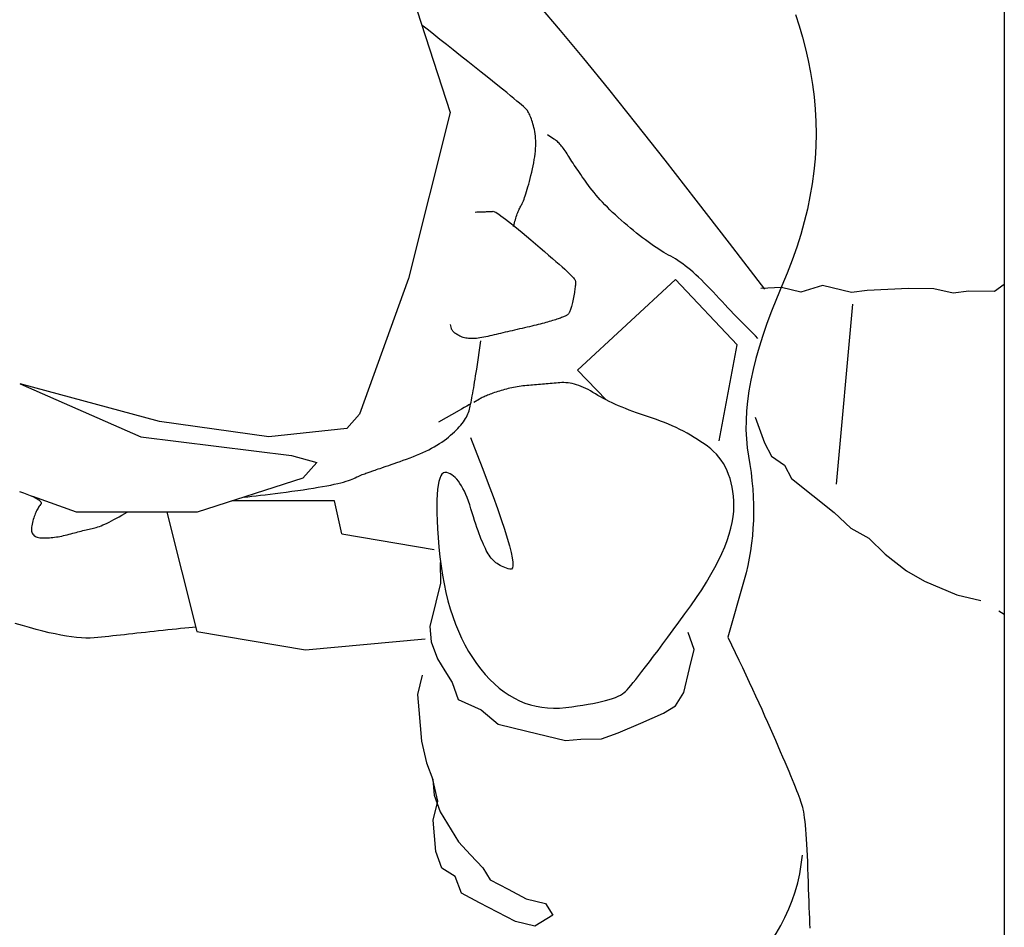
# Model space of a CAD drawing. Header units: millimetres. Extents: x 1337 to 1559, y 1364 to 1484.
# Tile 3 of 6: x 1369 to 1411, y 1414 to 1453. Entities that reach past the tile are written whole.
import ezdxf

# ---------------------------------------------------------------- set-up
doc = ezdxf.new("R2010")
doc.units = ezdxf.units.MM

# ---------------------------------------------------------------- blocks, each defined once
blk = doc.blocks.new('A$C78877629')
at = {"ltscale": 0.5}
for p, q in [((45.495, 90.5), (47.128, 85.44)), ((51.92, 88.989), (51.009, 90.063)), ((62.087, 89.685), (62.247, 89.198)), ((45.965, 89.183), (45.905, 89.231)), ((46.189, 89.004), (45.965, 89.183)), ((62.247, 89.198), (62.393, 88.704)), ((46.432, 88.811), (46.189, 89.004)), ((46.692, 88.604), (46.432, 88.811)), ((52.918, 87.784), (51.92, 88.989)), ((62.393, 88.704), (62.524, 88.201)), ((46.971, 88.382), (46.692, 88.604)), ((47.268, 88.147), (46.971, 88.382)), ((47.582, 87.897), (47.268, 88.147)), ((47.897, 87.646), (47.582, 87.897)), ((62.524, 88.201), (62.64, 87.691)), ((48.193, 87.411), (47.897, 87.646)), ((54.005, 86.447), (52.918, 87.784)), ((62.64, 87.691), (62.741, 87.174)), ((48.471, 87.189), (48.193, 87.411)), ((48.73, 86.983), (48.471, 87.189)), ((62.741, 87.174), (62.828, 86.649)), ((48.971, 86.79), (48.73, 86.983)), ((49.193, 86.612), (48.971, 86.79)), ((49.397, 86.448), (49.193, 86.612)), ((62.828, 86.649), (62.897, 86.119)), ((49.582, 86.299), (49.397, 86.448)), ((49.748, 86.163), (49.582, 86.299)), ((49.897, 86.043), (49.748, 86.163)), ((55.18, 84.979), (54.005, 86.447)), ((50.026, 85.936), (49.897, 86.043)), ((50.137, 85.844), (50.026, 85.936)), ((50.23, 85.766), (50.137, 85.844)), ((50.304, 85.703), (50.23, 85.766)), ((62.897, 86.119), (62.946, 85.587)), ((47.128, 85.44), (45.331, 78.257)), ((50.36, 85.654), (50.304, 85.703)), ((50.397, 85.62), (50.36, 85.654)), ((50.425, 85.59), (50.397, 85.62)), ((50.452, 85.557), (50.425, 85.59)), ((50.478, 85.521), (50.452, 85.557)), ((50.504, 85.48), (50.478, 85.521)), ((50.53, 85.436), (50.504, 85.48)), ((50.555, 85.388), (50.53, 85.436)), ((50.58, 85.336), (50.555, 85.388)), ((50.604, 85.28), (50.58, 85.336)), ((62.946, 85.587), (62.974, 85.053)), ((50.628, 85.221), (50.604, 85.28)), ((50.652, 85.158), (50.628, 85.221)), ((50.675, 85.091), (50.652, 85.158)), ((50.697, 85.02), (50.675, 85.091)), ((50.719, 84.946), (50.697, 85.02)), ((50.74, 84.868), (50.719, 84.946)), ((50.761, 84.786), (50.74, 84.868)), ((56.443, 83.379), (55.18, 84.979)), ((62.974, 85.053), (62.983, 84.517)), ((50.781, 84.7), (50.761, 84.786)), ((50.8, 84.611), (50.781, 84.7)), ((50.815, 84.518), (50.8, 84.611)), ((50.827, 84.422), (50.815, 84.518)), ((51.63, 84.291), (51.343, 84.47)), ((62.983, 84.517), (62.971, 83.978)), ((50.835, 84.322), (50.827, 84.422)), ((50.84, 84.219), (50.835, 84.322)), ((50.839, 84.002), (50.841, 84.112)), ((50.841, 84.112), (50.84, 84.219)), ((51.667, 84.267), (51.63, 84.291)), ((51.703, 84.24), (51.667, 84.267)), ((51.739, 84.211), (51.703, 84.24)), ((51.776, 84.18), (51.739, 84.211)), ((51.813, 84.145), (51.776, 84.18)), ((51.85, 84.108), (51.813, 84.145)), ((51.888, 84.069), (51.85, 84.108)), ((51.925, 84.027), (51.888, 84.069)), ((51.963, 83.982), (51.925, 84.027)), ((50.797, 83.526), (50.813, 83.65)), ((50.813, 83.65), (50.825, 83.771)), ((50.825, 83.771), (50.834, 83.888)), ((50.834, 83.888), (50.839, 84.002)), ((52.001, 83.934), (51.963, 83.982)), ((52.039, 83.884), (52.001, 83.934)), ((52.078, 83.831), (52.039, 83.884)), ((52.117, 83.776), (52.078, 83.831)), ((52.156, 83.718), (52.117, 83.776)), ((52.195, 83.657), (52.156, 83.718)), ((52.234, 83.594), (52.195, 83.657)), ((52.275, 83.528), (52.234, 83.594)), ((62.971, 83.978), (62.938, 83.439)), ((50.729, 83.133), (50.755, 83.267)), ((50.755, 83.267), (50.778, 83.399)), ((50.778, 83.399), (50.797, 83.526)), ((52.318, 83.46), (52.275, 83.528)), ((52.362, 83.39), (52.318, 83.46)), ((52.409, 83.317), (52.362, 83.39)), ((52.458, 83.243), (52.409, 83.317)), ((52.509, 83.166), (52.458, 83.243)), ((52.561, 83.087), (52.509, 83.166)), ((57.793, 81.648), (56.443, 83.379)), ((62.938, 83.439), (62.886, 82.896)), ((50.633, 82.713), (50.667, 82.853)), ((50.667, 82.853), (50.7, 82.995)), ((50.7, 82.995), (50.729, 83.133)), ((52.616, 83.006), (52.561, 83.087)), ((52.673, 82.922), (52.616, 83.006)), ((52.732, 82.836), (52.673, 82.922)), ((52.793, 82.748), (52.732, 82.836)), ((52.857, 82.658), (52.793, 82.748)), ((62.886, 82.896), (62.813, 82.353)), ((50.504, 82.221), (50.535, 82.334)), ((50.535, 82.334), (50.567, 82.453)), ((50.567, 82.453), (50.6, 82.58)), ((50.6, 82.58), (50.633, 82.713)), ((52.922, 82.566), (52.857, 82.658)), ((52.989, 82.471), (52.922, 82.566)), ((53.058, 82.374), (52.989, 82.471)), ((53.129, 82.276), (53.058, 82.374)), ((62.813, 82.353), (62.719, 81.806)), ((50.387, 81.835), (50.415, 81.922)), ((50.415, 81.922), (50.444, 82.015)), ((50.444, 82.015), (50.474, 82.114)), ((50.474, 82.114), (50.504, 82.221)), ((53.204, 82.175), (53.129, 82.276)), ((53.282, 82.073), (53.204, 82.175)), ((53.365, 81.971), (53.282, 82.073)), ((53.451, 81.867), (53.365, 81.971)), ((50.212, 81.42), (50.234, 81.459)), ((50.234, 81.459), (50.258, 81.505)), ((50.258, 81.505), (50.282, 81.557)), ((50.282, 81.557), (50.307, 81.617)), ((50.307, 81.617), (50.333, 81.683)), ((50.333, 81.683), (50.36, 81.756)), ((50.36, 81.756), (50.387, 81.835)), ((53.542, 81.762), (53.451, 81.867)), ((53.637, 81.657), (53.542, 81.762)), ((53.736, 81.55), (53.637, 81.657)), ((53.838, 81.443), (53.736, 81.55)), ((59.232, 79.785), (57.793, 81.648)), ((62.719, 81.806), (62.606, 81.258)), ((48.212, 81.13), (48.287, 81.132)), ((48.287, 81.132), (48.358, 81.134)), ((48.358, 81.134), (48.426, 81.136)), ((48.426, 81.136), (48.49, 81.138)), ((48.49, 81.138), (48.551, 81.14)), ((48.551, 81.14), (48.608, 81.143)), ((48.608, 81.143), (48.662, 81.145)), ((48.662, 81.145), (48.713, 81.147)), ((48.713, 81.147), (48.76, 81.149)), ((48.76, 81.149), (48.803, 81.151)), ((48.803, 81.151), (48.843, 81.153)), ((48.843, 81.153), (48.88, 81.155)), ((48.88, 81.155), (48.913, 81.156)), ((48.913, 81.156), (48.943, 81.158)), ((48.943, 81.158), (48.969, 81.16)), ((48.969, 81.16), (48.992, 81.162)), ((48.992, 81.162), (49.019, 81.158)), ((49.019, 81.158), (49.058, 81.143)), ((49.058, 81.143), (49.108, 81.117)), ((49.108, 81.117), (49.17, 81.08)), ((49.17, 81.08), (49.244, 81.031)), ((49.244, 81.031), (49.33, 80.971)), ((50.019, 80.989), (50.039, 81.048)), ((50.039, 81.048), (50.06, 81.103)), ((50.06, 81.103), (50.081, 81.156)), ((50.081, 81.156), (50.102, 81.207)), ((50.102, 81.207), (50.124, 81.255)), ((50.124, 81.255), (50.145, 81.3)), ((50.145, 81.3), (50.167, 81.342)), ((50.167, 81.342), (50.189, 81.382)), ((50.189, 81.382), (50.212, 81.42)), ((53.946, 81.334), (53.838, 81.443)), ((54.057, 81.225), (53.946, 81.334)), ((54.172, 81.115), (54.057, 81.225)), ((54.291, 81.003), (54.172, 81.115)), ((62.606, 81.258), (62.472, 80.708)), ((49.33, 80.971), (49.427, 80.9)), ((49.427, 80.9), (49.536, 80.817)), ((49.536, 80.817), (49.657, 80.724)), ((49.657, 80.724), (49.789, 80.619)), ((49.789, 80.619), (49.933, 80.503)), ((49.9, 80.584), (49.92, 80.658)), ((49.92, 80.658), (49.939, 80.729)), ((49.939, 80.729), (49.959, 80.798)), ((49.959, 80.798), (49.978, 80.865)), ((49.978, 80.865), (49.998, 80.928)), ((49.998, 80.928), (50.019, 80.989)), ((54.414, 80.891), (54.291, 81.003)), ((54.541, 80.777), (54.414, 80.891)), ((54.673, 80.663), (54.541, 80.777)), ((54.808, 80.548), (54.673, 80.663)), ((62.472, 80.708), (62.318, 80.156)), ((49.881, 80.507), (49.9, 80.584)), ((49.933, 80.503), (50.089, 80.376)), ((50.089, 80.376), (50.257, 80.237)), ((50.257, 80.237), (50.436, 80.087)), ((54.944, 80.434), (54.808, 80.548)), ((55.078, 80.324), (54.944, 80.434)), ((55.209, 80.219), (55.078, 80.324)), ((55.338, 80.117), (55.209, 80.219)), ((50.436, 80.087), (50.628, 79.927)), ((50.628, 79.927), (50.83, 79.755)), ((50.83, 79.755), (51.033, 79.582)), ((55.465, 80.019), (55.338, 80.117)), ((55.588, 79.926), (55.465, 80.019)), ((55.71, 79.836), (55.588, 79.926)), ((55.829, 79.751), (55.71, 79.836)), ((55.945, 79.669), (55.829, 79.751)), ((60.759, 77.791), (59.232, 79.785)), ((62.318, 80.156), (62.144, 79.602)), ((51.033, 79.582), (51.222, 79.419)), ((51.222, 79.419), (51.399, 79.266)), ((56.059, 79.592), (55.945, 79.669)), ((56.171, 79.518), (56.059, 79.592)), ((56.28, 79.449), (56.171, 79.518)), ((56.386, 79.384), (56.28, 79.449)), ((56.491, 79.323), (56.386, 79.384)), ((56.592, 79.265), (56.491, 79.323)), ((62.144, 79.602), (61.949, 79.046)), ((51.399, 79.266), (51.564, 79.123)), ((51.564, 79.123), (51.715, 78.99)), ((51.715, 78.99), (51.854, 78.867)), ((56.691, 79.212), (56.592, 79.265)), ((56.79, 79.158), (56.691, 79.212)), ((56.891, 79.098), (56.79, 79.158)), ((56.995, 79.033), (56.891, 79.098)), ((57.1, 78.962), (56.995, 79.033)), ((57.207, 78.885), (57.1, 78.962)), ((61.949, 79.046), (61.734, 78.488)), ((51.854, 78.867), (51.98, 78.754)), ((51.98, 78.754), (52.094, 78.651)), ((52.094, 78.651), (52.195, 78.557)), ((52.195, 78.557), (52.283, 78.474)), ((52.283, 78.474), (52.359, 78.401)), ((57.316, 78.803), (57.207, 78.885)), ((57.428, 78.715), (57.316, 78.803)), ((57.541, 78.621), (57.428, 78.715)), ((57.657, 78.522), (57.541, 78.621)), ((57.775, 78.417), (57.657, 78.522)), ((61.734, 78.488), (61.498, 77.928)), ((45.331, 78.257), (43.208, 72.38)), ((52.359, 78.401), (52.422, 78.337)), ((52.422, 78.337), (52.472, 78.284)), ((52.472, 78.284), (52.51, 78.24)), ((52.51, 78.24), (52.534, 78.207)), ((52.534, 78.207), (52.546, 78.183)), ((52.546, 78.183), (52.552, 78.163)), ((52.552, 78.163), (52.556, 78.139)), ((52.556, 78.139), (52.558, 78.111)), ((52.558, 78.111), (52.56, 78.08)), ((52.56, 78.045), (52.558, 78.007)), ((52.56, 78.08), (52.56, 78.045)), ((56.895, 78.204), (52.654, 74.275)), ((59.565, 75.375), (56.895, 78.204)), ((57.894, 78.306), (57.775, 78.417)), ((58.016, 78.19), (57.894, 78.306)), ((58.14, 78.068), (58.016, 78.19)), ((58.266, 77.94), (58.14, 78.068)), ((52.514, 77.64), (52.502, 77.573)), ((52.524, 77.703), (52.514, 77.64)), ((52.533, 77.762), (52.524, 77.703)), ((52.541, 77.818), (52.533, 77.762)), ((52.547, 77.871), (52.541, 77.818)), ((52.552, 77.92), (52.547, 77.871)), ((52.556, 77.965), (52.552, 77.92)), ((52.558, 78.007), (52.556, 77.965)), ((58.394, 77.807), (58.266, 77.94)), ((58.524, 77.668), (58.394, 77.807)), ((58.655, 77.527), (58.524, 77.668)), ((61.482, 77.859), (60.589, 77.816)), ((61.498, 77.928), (61.263, 77.373)), ((62.315, 77.658), (61.482, 77.859)), ((63.266, 77.943), (62.315, 77.658)), ((64.517, 77.642), (63.266, 77.943)), ((65.2, 77.734), (64.517, 77.642)), ((66.093, 77.776), (65.2, 77.734)), ((66.985, 77.819), (66.093, 77.776)), ((68.086, 77.811), (66.985, 77.819)), ((68.919, 77.61), (68.086, 77.811)), ((69.603, 77.702), (68.919, 77.61)), ((70.704, 77.694), (69.603, 77.702)), ((71.122, 77.997), (70.704, 77.694)), ((52.431, 77.219), (52.416, 77.157)), ((52.446, 77.285), (52.431, 77.219)), ((52.46, 77.355), (52.446, 77.285)), ((52.475, 77.429), (52.46, 77.355)), ((52.489, 77.502), (52.475, 77.429)), ((52.502, 77.573), (52.489, 77.502)), ((58.784, 77.388), (58.655, 77.527)), ((58.912, 77.251), (58.784, 77.388)), ((59.039, 77.117), (58.912, 77.251)), ((61.263, 77.373), (61.046, 76.831)), ((52.289, 76.771), (52.275, 76.747)), ((52.302, 76.798), (52.289, 76.771)), ((52.317, 76.83), (52.302, 76.798)), ((52.331, 76.865), (52.317, 76.83)), ((52.345, 76.904), (52.331, 76.865)), ((52.359, 76.947), (52.345, 76.904)), ((52.373, 76.993), (52.359, 76.947)), ((52.387, 77.044), (52.373, 76.993)), ((52.402, 77.098), (52.387, 77.044)), ((52.416, 77.157), (52.402, 77.098)), ((59.165, 76.984), (59.039, 77.117)), ((59.289, 76.853), (59.165, 76.984)), ((59.413, 76.724), (59.289, 76.853)), ((61.046, 76.831), (60.849, 76.301)), ((63.861, 69.339), (64.576, 77.143)), ((51.28, 76.346), (51.201, 76.324)), ((51.356, 76.367), (51.28, 76.346)), ((51.429, 76.387), (51.356, 76.367)), ((51.5, 76.407), (51.429, 76.387)), ((51.567, 76.427), (51.5, 76.407)), ((51.632, 76.447), (51.567, 76.427)), ((51.694, 76.466), (51.632, 76.447)), ((51.752, 76.484), (51.694, 76.466)), ((51.808, 76.503), (51.752, 76.484)), ((51.86, 76.521), (51.808, 76.503)), ((51.909, 76.538), (51.86, 76.521)), ((51.955, 76.556), (51.909, 76.538)), ((51.999, 76.573), (51.955, 76.556)), ((52.038, 76.59), (51.999, 76.573)), ((52.076, 76.606), (52.038, 76.59)), ((52.109, 76.622), (52.076, 76.606)), ((52.14, 76.638), (52.109, 76.622)), ((52.168, 76.653), (52.14, 76.638)), ((52.192, 76.668), (52.168, 76.653)), ((52.214, 76.683), (52.192, 76.668)), ((52.232, 76.698), (52.214, 76.683)), ((52.247, 76.712), (52.232, 76.698)), ((52.261, 76.728), (52.247, 76.712)), ((52.275, 76.747), (52.261, 76.728)), ((59.534, 76.598), (59.413, 76.724)), ((59.655, 76.473), (59.534, 76.598)), ((59.774, 76.35), (59.655, 76.473)), ((59.893, 76.23), (59.774, 76.35)), ((47.189, 76.084), (47.149, 76.259)), ((47.196, 76.062), (47.189, 76.084)), ((47.205, 76.04), (47.196, 76.062)), ((47.216, 76.018), (47.205, 76.04)), ((47.23, 75.996), (47.216, 76.018)), ((47.247, 75.974), (47.23, 75.996)), ((47.266, 75.953), (47.247, 75.974)), ((47.288, 75.931), (47.266, 75.953)), ((47.313, 75.909), (47.288, 75.931)), ((47.34, 75.887), (47.313, 75.909)), ((49.518, 75.921), (49.419, 75.898)), ((49.618, 75.944), (49.518, 75.921)), ((49.72, 75.968), (49.618, 75.944)), ((49.824, 75.991), (49.72, 75.968)), ((49.928, 76.016), (49.824, 75.991)), ((50.034, 76.04), (49.928, 76.016)), ((50.142, 76.065), (50.034, 76.04)), ((50.251, 76.09), (50.142, 76.065)), ((50.359, 76.115), (50.251, 76.09)), ((50.464, 76.14), (50.359, 76.115)), ((50.566, 76.164), (50.464, 76.14)), ((50.665, 76.188), (50.566, 76.164)), ((50.762, 76.212), (50.665, 76.188)), ((50.855, 76.235), (50.762, 76.212)), ((50.946, 76.258), (50.855, 76.235)), ((51.034, 76.281), (50.946, 76.258)), ((51.119, 76.303), (51.034, 76.281)), ((51.201, 76.324), (51.119, 76.303)), ((60.01, 76.111), (59.893, 76.23)), ((60.126, 75.994), (60.01, 76.111)), ((60.24, 75.88), (60.126, 75.994)), ((60.849, 76.301), (60.672, 75.784)), ((47.369, 75.866), (47.34, 75.887)), ((47.402, 75.844), (47.369, 75.866)), ((47.436, 75.822), (47.402, 75.844)), ((47.474, 75.801), (47.436, 75.822)), ((47.514, 75.779), (47.474, 75.801)), ((47.557, 75.758), (47.514, 75.779)), ((47.602, 75.736), (47.557, 75.758)), ((47.65, 75.716), (47.602, 75.736)), ((47.7, 75.698), (47.65, 75.716)), ((47.753, 75.683), (47.7, 75.698)), ((47.808, 75.671), (47.753, 75.683)), ((47.866, 75.661), (47.808, 75.671)), ((47.927, 75.654), (47.866, 75.661)), ((47.99, 75.649), (47.927, 75.654)), ((48.056, 75.648), (47.99, 75.649)), ((48.124, 75.648), (48.056, 75.648)), ((48.195, 75.651), (48.124, 75.648)), ((48.269, 75.657), (48.195, 75.651)), ((48.345, 75.666), (48.269, 75.657)), ((48.283, 74.332), (48.468, 75.555)), ((48.423, 75.677), (48.345, 75.666)), ((48.504, 75.691), (48.423, 75.677)), ((48.588, 75.707), (48.504, 75.691)), ((48.674, 75.726), (48.588, 75.707)), ((48.763, 75.746), (48.674, 75.726)), ((48.852, 75.767), (48.763, 75.746)), ((48.943, 75.788), (48.852, 75.767)), ((49.036, 75.809), (48.943, 75.788)), ((49.129, 75.831), (49.036, 75.809)), ((49.224, 75.853), (49.129, 75.831)), ((49.321, 75.875), (49.224, 75.853)), ((49.419, 75.898), (49.321, 75.875)), ((60.353, 75.767), (60.24, 75.88)), ((60.465, 75.657), (60.353, 75.767)), ((60.672, 75.784), (60.514, 75.28)), ((58.786, 71.22), (59.565, 75.375)), ((60.514, 75.28), (60.375, 74.788)), ((60.375, 74.788), (60.256, 74.308)), ((48.26, 74.181), (48.283, 74.332)), ((52.654, 74.275), (53.894, 72.993)), ((60.256, 74.308), (60.155, 73.842)), ((48.195, 73.764), (48.216, 73.898)), ((48.216, 73.898), (48.238, 74.037)), ((48.238, 74.037), (48.26, 74.181)), ((60.155, 73.842), (60.075, 73.387)), ((34.55, 72.053), (28.506, 73.686)), ((28.506, 73.686), (33.733, 71.4)), ((48.113, 73.284), (48.133, 73.396)), ((48.133, 73.396), (48.153, 73.513)), ((48.153, 73.513), (48.174, 73.635)), ((48.174, 73.635), (48.195, 73.764)), ((49.193, 73.355), (49.122, 73.332)), ((49.266, 73.378), (49.193, 73.355)), ((49.341, 73.401), (49.266, 73.378)), ((49.417, 73.423), (49.341, 73.401)), ((49.493, 73.444), (49.417, 73.423)), ((49.569, 73.464), (49.493, 73.444)), ((49.647, 73.482), (49.569, 73.464)), ((49.725, 73.5), (49.647, 73.482)), ((49.803, 73.517), (49.725, 73.5)), ((49.882, 73.533), (49.803, 73.517)), ((49.962, 73.547), (49.882, 73.533)), ((50.043, 73.561), (49.962, 73.547)), ((50.124, 73.574), (50.043, 73.561)), ((50.205, 73.586), (50.124, 73.574)), ((50.288, 73.597), (50.205, 73.586)), ((50.371, 73.606), (50.288, 73.597)), ((50.454, 73.615), (50.371, 73.606)), ((50.538, 73.623), (50.454, 73.615)), ((50.623, 73.63), (50.538, 73.623)), ((50.707, 73.637), (50.623, 73.63)), ((50.791, 73.644), (50.707, 73.637)), ((50.876, 73.652), (50.791, 73.644)), ((50.96, 73.659), (50.876, 73.652)), ((51.045, 73.666), (50.96, 73.659)), ((51.129, 73.673), (51.045, 73.666)), ((51.214, 73.681), (51.129, 73.673)), ((51.298, 73.688), (51.214, 73.681)), ((51.383, 73.695), (51.298, 73.688)), ((51.467, 73.702), (51.383, 73.695)), ((51.551, 73.71), (51.467, 73.702)), ((51.636, 73.717), (51.551, 73.71)), ((51.72, 73.724), (51.636, 73.717)), ((51.805, 73.731), (51.72, 73.724)), ((51.889, 73.738), (51.805, 73.731)), ((51.974, 73.743), (51.889, 73.738)), ((52.061, 73.744), (51.974, 73.743)), ((52.149, 73.739), (52.061, 73.744)), ((52.238, 73.73), (52.149, 73.739)), ((52.33, 73.716), (52.238, 73.73)), ((52.422, 73.698), (52.33, 73.716)), ((52.516, 73.675), (52.422, 73.698)), ((52.611, 73.647), (52.516, 73.675)), ((52.708, 73.615), (52.611, 73.647)), ((52.806, 73.578), (52.708, 73.615)), ((52.906, 73.536), (52.806, 73.578)), ((53.007, 73.49), (52.906, 73.536)), ((53.11, 73.438), (53.007, 73.49)), ((53.214, 73.383), (53.11, 73.438)), ((53.32, 73.322), (53.214, 73.383)), ((60.075, 73.387), (60.014, 72.945)), ((48.04, 72.892), (48.057, 72.981)), ((48.057, 72.981), (48.076, 73.077)), ((48.076, 73.077), (48.094, 73.177)), ((48.094, 73.177), (48.113, 73.284)), ((48.411, 73.033), (48.153, 72.875)), ((48.445, 73.053), (48.411, 73.033)), ((48.481, 73.073), (48.445, 73.053)), ((48.52, 73.093), (48.481, 73.073)), ((48.562, 73.114), (48.52, 73.093)), ((48.606, 73.134), (48.562, 73.114)), ((48.653, 73.155), (48.606, 73.134)), ((48.702, 73.177), (48.653, 73.155)), ((48.754, 73.198), (48.702, 73.177)), ((48.809, 73.22), (48.754, 73.198)), ((48.867, 73.242), (48.809, 73.22)), ((48.927, 73.264), (48.867, 73.242)), ((48.989, 73.286), (48.927, 73.264)), ((49.055, 73.309), (48.989, 73.286)), ((49.122, 73.332), (49.055, 73.309)), ((53.427, 73.258), (53.32, 73.322)), ((53.537, 73.19), (53.427, 73.258)), ((53.652, 73.124), (53.537, 73.19)), ((53.771, 73.058), (53.652, 73.124)), ((53.894, 72.993), (53.771, 73.058)), ((54.022, 72.929), (53.894, 72.993)), ((54.154, 72.865), (54.022, 72.929)), ((60.014, 72.945), (59.972, 72.516)), ((47.519, 72.531), (46.626, 72.03)), ((47.631, 72.595), (47.519, 72.531)), ((47.743, 72.661), (47.631, 72.595)), ((47.856, 72.728), (47.743, 72.661)), ((47.969, 72.798), (47.856, 72.728)), ((47.933, 72.456), (47.955, 72.522)), ((47.955, 72.522), (47.973, 72.587)), ((47.973, 72.587), (47.989, 72.655)), ((47.989, 72.655), (48.005, 72.728)), ((48.005, 72.728), (48.022, 72.807)), ((48.022, 72.807), (48.04, 72.892)), ((54.291, 72.802), (54.154, 72.865)), ((54.432, 72.74), (54.291, 72.802)), ((54.578, 72.678), (54.432, 72.74)), ((54.728, 72.617), (54.578, 72.678)), ((54.883, 72.556), (54.728, 72.617)), ((55.042, 72.496), (54.883, 72.556)), ((55.206, 72.437), (55.042, 72.496)), ((59.972, 72.516), (59.949, 72.099)), ((43.208, 72.38), (42.66, 71.759)), ((47.705, 72.045), (47.754, 72.115)), ((47.754, 72.115), (47.799, 72.185)), ((47.799, 72.185), (47.839, 72.253)), ((47.839, 72.253), (47.875, 72.321)), ((47.875, 72.321), (47.906, 72.389)), ((47.906, 72.389), (47.933, 72.456)), ((55.374, 72.378), (55.206, 72.437)), ((55.546, 72.32), (55.374, 72.378)), ((55.723, 72.263), (55.546, 72.32)), ((55.901, 72.205), (55.723, 72.263)), ((56.077, 72.144), (55.901, 72.205)), ((56.25, 72.079), (56.077, 72.144)), ((56.421, 72.012), (56.25, 72.079)), ((59.949, 72.099), (59.946, 71.695)), ((60.351, 72.249), (60.744, 71.138)), ((39.287, 71.4), (34.55, 72.053)), ((42.66, 71.759), (39.287, 71.4)), ((47.316, 71.612), (47.392, 71.686)), ((47.392, 71.686), (47.464, 71.759)), ((47.464, 71.759), (47.531, 71.831)), ((47.531, 71.831), (47.593, 71.903)), ((47.593, 71.903), (47.651, 71.975)), ((47.651, 71.975), (47.705, 72.045)), ((56.589, 71.942), (56.421, 72.012)), ((56.755, 71.87), (56.589, 71.942)), ((56.919, 71.794), (56.755, 71.87)), ((57.08, 71.716), (56.919, 71.794)), ((57.239, 71.634), (57.08, 71.716)), ((59.946, 71.695), (59.963, 71.304)), ((33.733, 71.4), (40.267, 70.584)), ((46.771, 71.171), (46.872, 71.242)), ((46.872, 71.242), (46.969, 71.314)), ((46.969, 71.314), (47.062, 71.387)), ((47.062, 71.387), (47.151, 71.462)), ((47.151, 71.462), (47.236, 71.537)), ((47.236, 71.537), (47.316, 71.612)), ((48.009, 71.366), (48.29, 70.657)), ((57.395, 71.55), (57.239, 71.634)), ((57.549, 71.463), (57.395, 71.55)), ((57.7, 71.373), (57.549, 71.463)), ((57.849, 71.281), (57.7, 71.373)), ((57.996, 71.185), (57.849, 71.281)), ((59.963, 71.304), (59.999, 70.925)), ((46.081, 70.777), (46.206, 70.839)), ((46.206, 70.839), (46.327, 70.903)), ((46.327, 70.903), (46.444, 70.968)), ((46.444, 70.968), (46.557, 71.034)), ((46.557, 71.034), (46.666, 71.102)), ((46.666, 71.102), (46.771, 71.171)), ((58.14, 71.087), (57.996, 71.185)), ((58.282, 70.985), (58.14, 71.087)), ((58.418, 70.879), (58.282, 70.985)), ((58.546, 70.765), (58.418, 70.879)), ((59.999, 70.925), (60.054, 70.558)), ((60.744, 71.138), (61.046, 70.558)), ((40.267, 70.584), (41.358, 70.285)), ((44.962, 70.331), (45.102, 70.38)), ((45.102, 70.38), (45.249, 70.432)), ((45.249, 70.432), (45.397, 70.486)), ((45.397, 70.486), (45.542, 70.541)), ((45.542, 70.541), (45.683, 70.598)), ((45.683, 70.598), (45.82, 70.656)), ((45.82, 70.656), (45.952, 70.716)), ((45.952, 70.716), (46.081, 70.777)), ((48.29, 70.657), (48.548, 69.996)), ((58.665, 70.644), (58.546, 70.765)), ((58.775, 70.515), (58.665, 70.644)), ((58.877, 70.379), (58.775, 70.515)), ((58.97, 70.235), (58.877, 70.379)), ((60.054, 70.558), (60.114, 70.2)), ((61.046, 70.558), (61.613, 70.167)), ((41.358, 70.285), (40.757, 69.605)), ((43.786, 69.925), (43.834, 69.941)), ((43.834, 69.941), (43.889, 69.959)), ((43.889, 69.959), (43.951, 69.98)), ((43.951, 69.98), (44.02, 70.003)), ((44.02, 70.003), (44.096, 70.029)), ((44.096, 70.029), (44.18, 70.058)), ((44.18, 70.058), (44.27, 70.089)), ((44.27, 70.089), (44.368, 70.123)), ((44.368, 70.123), (44.472, 70.159)), ((44.472, 70.159), (44.584, 70.198)), ((44.584, 70.198), (44.703, 70.24)), ((44.703, 70.24), (44.829, 70.284)), ((44.829, 70.284), (44.962, 70.331)), ((48.548, 69.996), (48.782, 69.381)), ((59.054, 70.085), (58.97, 70.235)), ((59.129, 69.927), (59.054, 70.085)), ((60.114, 70.2), (60.164, 69.844)), ((61.613, 70.167), (61.914, 69.587)), ((40.757, 69.605), (36.183, 68.135)), ((42.728, 69.504), (42.815, 69.535)), ((42.815, 69.535), (42.89, 69.567)), ((42.89, 69.567), (42.959, 69.598)), ((42.959, 69.598), (43.026, 69.627)), ((43.026, 69.627), (43.09, 69.656)), ((43.09, 69.656), (43.153, 69.683)), ((43.153, 69.683), (43.213, 69.709)), ((43.213, 69.709), (43.272, 69.733)), ((43.272, 69.733), (43.328, 69.757)), ((43.328, 69.757), (43.383, 69.779)), ((43.383, 69.779), (43.435, 69.8)), ((43.435, 69.8), (43.485, 69.82)), ((43.485, 69.82), (43.534, 69.838)), ((43.534, 69.838), (43.58, 69.856)), ((43.58, 69.856), (43.624, 69.872)), ((43.624, 69.872), (43.667, 69.886)), ((43.667, 69.886), (43.707, 69.9)), ((43.707, 69.9), (43.745, 69.912)), ((43.745, 69.912), (43.786, 69.925)), ((46.681, 69.598), (46.642, 69.466)), ((46.727, 69.704), (46.681, 69.598)), ((46.78, 69.781), (46.727, 69.704)), ((46.841, 69.831), (46.78, 69.781)), ((46.908, 69.854), (46.841, 69.831)), ((46.983, 69.849), (46.908, 69.854)), ((47.06, 69.825), (46.983, 69.849)), ((47.136, 69.791), (47.06, 69.825)), ((47.21, 69.747), (47.136, 69.791)), ((47.283, 69.694), (47.21, 69.747)), ((47.354, 69.63), (47.283, 69.694)), ((47.424, 69.557), (47.354, 69.63)), ((47.492, 69.473), (47.424, 69.557)), ((59.196, 69.761), (59.129, 69.927)), ((59.255, 69.588), (59.196, 69.761)), ((59.304, 69.408), (59.255, 69.588)), ((60.164, 69.844), (60.205, 69.492)), ((61.914, 69.587), (62.841, 68.855)), ((40.533, 69.072), (40.772, 69.107)), ((40.772, 69.107), (40.999, 69.141)), ((40.999, 69.141), (41.214, 69.175)), ((41.214, 69.175), (41.418, 69.209)), ((41.418, 69.209), (41.611, 69.242)), ((41.611, 69.242), (41.791, 69.275)), ((41.791, 69.275), (41.96, 69.309)), ((41.96, 69.309), (42.117, 69.342)), ((42.117, 69.342), (42.263, 69.374)), ((42.263, 69.374), (42.396, 69.407)), ((42.396, 69.407), (42.519, 69.439)), ((42.519, 69.439), (42.629, 69.472)), ((42.629, 69.472), (42.728, 69.504)), ((46.586, 69.118), (46.569, 68.902)), ((46.611, 69.305), (46.586, 69.118)), ((46.642, 69.466), (46.611, 69.305)), ((47.559, 69.379), (47.492, 69.473)), ((47.624, 69.276), (47.559, 69.379)), ((47.687, 69.162), (47.624, 69.276)), ((47.749, 69.039), (47.687, 69.162)), ((48.782, 69.381), (48.993, 68.813)), ((59.345, 69.22), (59.304, 69.408)), ((59.377, 69.025), (59.345, 69.22)), ((60.205, 69.492), (60.236, 69.143)), ((60.236, 69.143), (60.258, 68.797)), ((28.475, 69.026), (28.649, 68.968)), ((28.649, 68.968), (28.804, 68.912)), ((28.804, 68.912), (28.942, 68.857)), ((28.942, 68.857), (29.063, 68.805)), ((30.956, 68.135), (29.063, 68.805)), ((29.063, 68.805), (29.166, 68.755)), ((29.166, 68.755), (29.251, 68.707)), ((29.251, 68.707), (29.319, 68.662)), ((29.319, 68.662), (29.369, 68.618)), ((38.208, 68.786), (38.215, 68.786)), ((38.215, 68.786), (38.377, 68.803)), ((38.377, 68.803), (38.549, 68.821)), ((38.549, 68.821), (38.73, 68.842)), ((38.73, 68.842), (38.922, 68.864)), ((38.922, 68.864), (39.124, 68.888)), ((39.124, 68.888), (39.336, 68.914)), ((39.336, 68.914), (39.558, 68.942)), ((39.558, 68.942), (39.789, 68.972)), ((39.789, 68.972), (40.031, 69.004)), ((40.031, 69.004), (40.282, 69.038)), ((40.282, 69.038), (40.533, 69.072)), ((46.558, 68.659), (46.555, 68.388)), ((46.569, 68.902), (46.558, 68.659)), ((47.81, 68.905), (47.749, 69.039)), ((47.869, 68.762), (47.81, 68.905)), ((47.926, 68.609), (47.869, 68.762)), ((48.993, 68.813), (49.181, 68.292)), ((59.401, 68.822), (59.377, 69.025)), ((59.416, 68.612), (59.401, 68.822)), ((60.258, 68.797), (60.27, 68.454)), ((62.841, 68.855), (63.767, 68.124)), ((29.258, 68.263), (29.233, 68.216)), ((29.284, 68.308), (29.258, 68.263)), ((29.31, 68.35), (29.284, 68.308)), ((29.337, 68.39), (29.31, 68.35)), ((29.365, 68.428), (29.337, 68.39)), ((29.394, 68.464), (29.365, 68.428)), ((29.369, 68.618), (29.402, 68.576)), ((29.414, 68.499), (29.394, 68.464)), ((29.402, 68.576), (29.417, 68.537)), ((29.417, 68.537), (29.414, 68.499)), ((42.131, 68.617), (37.681, 68.617)), ((42.445, 67.202), (42.131, 68.617)), ((46.555, 68.388), (46.559, 68.09)), ((47.982, 68.445), (47.926, 68.609)), ((48.036, 68.272), (47.982, 68.445)), ((48.089, 68.097), (48.036, 68.272)), ((49.181, 68.292), (49.346, 67.818)), ((59.422, 68.395), (59.416, 68.612)), ((59.416, 68.17), (59.422, 68.395)), ((60.27, 68.454), (60.273, 68.115)), ((29.079, 67.82), (29.06, 67.754)), ((29.099, 67.884), (29.079, 67.82)), ((29.12, 67.945), (29.099, 67.884)), ((29.141, 68.004), (29.12, 67.945)), ((29.163, 68.06), (29.141, 68.004)), ((29.186, 68.114), (29.163, 68.06)), ((29.209, 68.166), (29.186, 68.114)), ((29.233, 68.216), (29.209, 68.166)), ((36.183, 68.135), (30.956, 68.135)), ((32.468, 67.757), (32.573, 67.812)), ((32.573, 67.812), (32.683, 67.872)), ((32.683, 67.872), (32.798, 67.936)), ((32.798, 67.936), (32.918, 68.005)), ((32.918, 68.005), (33.043, 68.078)), ((33.043, 68.078), (33.14, 68.135)), ((34.869, 68.135), (36.163, 62.959)), ((46.559, 68.09), (46.57, 67.765)), ((48.141, 67.93), (48.089, 68.097)), ((48.193, 67.769), (48.141, 67.93)), ((49.346, 67.818), (49.488, 67.391)), ((59.352, 67.692), (59.392, 67.935)), ((59.392, 67.935), (59.416, 68.17)), ((60.273, 68.115), (60.266, 67.778)), ((63.767, 68.124), (64.485, 67.443)), ((29, 67.481), (28.996, 67.42)), ((28.996, 67.42), (28.998, 67.364)), ((29.01, 67.546), (29, 67.481)), ((29.024, 67.616), (29.01, 67.546)), ((29.042, 67.686), (29.024, 67.616)), ((29.06, 67.754), (29.042, 67.686)), ((31.367, 67.367), (31.433, 67.383)), ((31.433, 67.383), (31.497, 67.399)), ((31.497, 67.399), (31.561, 67.414)), ((31.561, 67.414), (31.623, 67.429)), ((31.623, 67.429), (31.683, 67.443)), ((31.683, 67.443), (31.742, 67.457)), ((31.742, 67.457), (31.803, 67.473)), ((31.803, 67.473), (31.869, 67.493)), ((31.869, 67.493), (31.94, 67.517)), ((31.94, 67.517), (32.015, 67.546)), ((32.015, 67.546), (32.096, 67.58)), ((32.096, 67.58), (32.181, 67.617)), ((32.181, 67.617), (32.272, 67.66)), ((32.272, 67.66), (32.367, 67.706)), ((32.367, 67.706), (32.468, 67.757)), ((46.57, 67.765), (46.588, 67.411)), ((46.588, 67.411), (46.614, 67.031)), ((48.243, 67.616), (48.193, 67.769)), ((48.293, 67.469), (48.243, 67.616)), ((48.341, 67.33), (48.293, 67.469)), ((49.488, 67.391), (49.607, 67.012)), ((59.222, 67.179), (59.295, 67.44)), ((59.295, 67.44), (59.352, 67.692)), ((60.249, 67.445), (60.223, 67.115)), ((60.266, 67.778), (60.249, 67.445)), ((64.485, 67.443), (65.261, 67.002)), ((28.998, 67.364), (29.005, 67.311)), ((29.005, 67.311), (29.017, 67.263)), ((29.017, 67.263), (29.034, 67.22)), ((29.034, 67.22), (29.057, 67.181)), ((29.057, 67.181), (29.085, 67.145)), ((29.085, 67.145), (29.119, 67.115)), ((29.119, 67.115), (29.158, 67.088)), ((29.158, 67.088), (29.202, 67.066)), ((29.202, 67.066), (29.252, 67.049)), ((29.252, 67.049), (29.306, 67.035)), ((29.306, 67.035), (29.367, 67.026)), ((29.367, 67.026), (29.432, 67.021)), ((29.432, 67.021), (29.501, 67.019)), ((29.501, 67.019), (29.57, 67.019)), ((29.57, 67.019), (29.641, 67.02)), ((29.641, 67.02), (29.712, 67.023)), ((29.712, 67.023), (29.783, 67.027)), ((29.783, 67.027), (29.856, 67.033)), ((29.856, 67.033), (29.93, 67.04)), ((29.93, 67.04), (30.004, 67.049)), ((30.004, 67.049), (30.079, 67.059)), ((30.079, 67.059), (30.155, 67.071)), ((30.155, 67.071), (30.231, 67.084)), ((30.231, 67.084), (30.309, 67.099)), ((30.309, 67.099), (30.387, 67.116)), ((30.387, 67.116), (30.466, 67.134)), ((30.466, 67.134), (30.546, 67.153)), ((30.546, 67.153), (30.627, 67.175)), ((30.627, 67.175), (30.707, 67.196)), ((30.707, 67.196), (30.786, 67.217)), ((30.786, 67.217), (30.864, 67.237)), ((30.864, 67.237), (30.94, 67.258)), ((30.94, 67.258), (31.014, 67.277)), ((31.014, 67.277), (31.088, 67.296)), ((31.088, 67.296), (31.159, 67.314)), ((31.159, 67.314), (31.23, 67.332)), ((31.23, 67.332), (31.299, 67.35)), ((31.299, 67.35), (31.367, 67.367)), ((42.445, 67.202), (46.447, 66.512)), ((46.614, 67.031), (46.646, 66.622)), ((48.389, 67.198), (48.341, 67.33)), ((48.436, 67.073), (48.389, 67.198)), ((48.482, 66.955), (48.436, 67.073)), ((48.528, 66.844), (48.482, 66.955)), ((49.607, 67.012), (49.702, 66.678)), ((59.131, 66.909), (59.222, 67.179)), ((60.223, 67.115), (60.187, 66.788)), ((65.261, 67.002), (65.979, 66.321)), ((46.646, 66.622), (46.687, 66.206)), ((48.572, 66.74), (48.528, 66.844)), ((48.615, 66.644), (48.572, 66.74)), ((48.658, 66.554), (48.615, 66.644)), ((48.7, 66.472), (48.658, 66.554)), ((49.702, 66.678), (49.774, 66.392)), ((58.9, 66.343), (59.024, 66.631)), ((59.024, 66.631), (59.131, 66.909)), ((60.187, 66.788), (60.142, 66.464)), ((46.687, 66.206), (46.738, 65.801)), ((48.741, 66.397), (48.7, 66.472)), ((48.78, 66.329), (48.741, 66.397)), ((48.821, 66.265), (48.78, 66.329)), ((48.864, 66.205), (48.821, 66.265)), ((48.91, 66.147), (48.864, 66.205)), ((48.958, 66.093), (48.91, 66.147)), ((49.774, 66.392), (49.824, 66.153)), ((49.824, 66.153), (49.85, 65.961)), ((58.759, 66.047), (58.9, 66.343)), ((60.087, 66.144), (60.023, 65.827)), ((60.142, 66.464), (60.087, 66.144)), ((65.979, 66.321), (66.905, 65.59)), ((46.704, 65.947), (46.711, 65.063)), ((46.738, 65.801), (46.798, 65.407)), ((49.008, 66.041), (48.958, 66.093)), ((49.061, 65.992), (49.008, 66.041)), ((49.117, 65.946), (49.061, 65.992)), ((49.174, 65.903), (49.117, 65.946)), ((49.234, 65.862), (49.174, 65.903)), ((49.297, 65.825), (49.234, 65.862)), ((49.362, 65.79), (49.297, 65.825)), ((49.429, 65.759), (49.362, 65.79)), ((49.499, 65.73), (49.429, 65.759)), ((49.571, 65.704), (49.499, 65.73)), ((49.645, 65.681), (49.571, 65.704)), ((49.722, 65.661), (49.645, 65.681)), ((49.832, 65.717), (49.789, 65.665)), ((49.852, 65.815), (49.832, 65.717)), ((49.85, 65.961), (49.852, 65.815)), ((58.428, 65.427), (58.602, 65.742)), ((58.602, 65.742), (58.759, 66.047)), ((60.023, 65.827), (59.949, 65.512)), ((46.798, 65.407), (46.868, 65.025)), ((49.789, 65.665), (49.722, 65.661)), ((58.236, 65.104), (58.428, 65.427)), ((59.949, 65.512), (59.865, 65.201)), ((66.905, 65.59), (67.681, 65.149)), ((46.711, 65.063), (46.511, 64.229)), ((46.868, 65.025), (46.947, 64.655)), ((58.029, 64.772), (58.236, 65.104)), ((59.865, 65.201), (59.158, 62.725)), ((67.681, 65.149), (69.082, 64.558)), ((46.947, 64.655), (47.036, 64.295)), ((57.562, 64.082), (57.804, 64.432)), ((57.804, 64.432), (58.029, 64.772)), ((69.082, 64.558), (70.124, 64.307)), ((46.511, 64.229), (46.26, 63.187)), ((47.036, 64.295), (47.135, 63.948)), ((57.304, 63.724), (57.562, 64.082)), ((47.135, 63.948), (47.244, 63.612)), ((47.244, 63.612), (47.362, 63.287)), ((57.044, 63.37), (57.304, 63.724)), ((70.9, 63.866), (71.122, 63.713)), ((28.611, 63.221), (28.295, 63.316)), ((28.916, 63.132), (28.611, 63.221)), ((28.916, 63.132), (28.611, 63.221)), ((29.21, 63.052), (28.916, 63.132)), ((29.21, 63.052), (28.916, 63.132)), ((35.813, 63.125), (35.64, 63.108)), ((35.982, 63.142), (35.813, 63.125)), ((36.113, 63.155), (35.982, 63.142)), ((46.26, 63.187), (46.317, 62.512)), ((47.362, 63.287), (47.49, 62.973)), ((56.797, 63.036), (57.044, 63.37)), ((29.493, 62.98), (29.21, 63.052)), ((29.764, 62.915), (29.493, 62.98)), ((30.025, 62.858), (29.764, 62.915)), ((30.274, 62.81), (30.025, 62.858)), ((30.513, 62.768), (30.274, 62.81)), ((30.74, 62.735), (30.513, 62.768)), ((30.957, 62.71), (30.74, 62.735)), ((31.163, 62.692), (30.957, 62.71)), ((31.357, 62.682), (31.163, 62.692)), ((31.874, 62.7), (31.713, 62.686)), ((32.031, 62.717), (31.874, 62.7)), ((32.191, 62.735), (32.031, 62.717)), ((32.354, 62.753), (32.191, 62.735)), ((32.519, 62.772), (32.354, 62.753)), ((32.686, 62.79), (32.519, 62.772)), ((32.857, 62.809), (32.686, 62.79)), ((33.03, 62.828), (32.857, 62.809)), ((33.205, 62.847), (33.03, 62.828)), ((33.384, 62.867), (33.205, 62.847)), ((33.564, 62.887), (33.384, 62.867)), ((33.748, 62.907), (33.564, 62.887)), ((33.934, 62.927), (33.748, 62.907)), ((34.123, 62.947), (33.934, 62.927)), ((34.314, 62.968), (34.123, 62.947)), ((34.509, 62.989), (34.314, 62.968)), ((34.705, 63.01), (34.509, 62.989)), ((34.901, 63.031), (34.705, 63.01)), ((35.093, 63.051), (34.901, 63.031)), ((35.279, 63.07), (35.093, 63.051)), ((35.462, 63.089), (35.279, 63.07)), ((35.64, 63.108), (35.462, 63.089)), ((36.163, 62.959), (40.874, 62.173)), ((47.49, 62.973), (47.627, 62.671)), ((56.343, 62.425), (56.564, 62.721)), ((56.564, 62.721), (56.797, 63.036)), ((57.707, 62.193), (57.441, 62.919)), ((59.158, 62.725), (59.322, 62.385)), ((31.54, 62.68), (31.357, 62.682)), ((31.713, 62.686), (31.54, 62.68)), ((40.874, 62.173), (46.058, 62.644)), ((46.317, 62.512), (46.583, 61.786)), ((47.627, 62.671), (47.774, 62.381)), ((47.774, 62.381), (47.931, 62.102)), ((56.136, 62.148), (56.343, 62.425)), ((59.322, 62.385), (59.482, 62.051)), ((47.931, 62.102), (48.097, 61.835)), ((48.097, 61.835), (48.273, 61.579)), ((55.762, 61.653), (55.943, 61.891)), ((55.943, 61.891), (56.136, 62.148)), ((57.506, 61.36), (57.707, 62.193)), ((59.482, 62.051), (59.638, 61.723)), ((46.583, 61.786), (46.9, 61.269)), ((48.273, 61.579), (48.459, 61.334)), ((55.441, 61.234), (55.595, 61.434)), ((55.595, 61.434), (55.762, 61.653)), ((59.638, 61.723), (59.79, 61.402)), ((45.927, 61.078), (45.726, 60.244)), ((46.9, 61.269), (47.216, 60.752)), ((48.459, 61.334), (48.652, 61.104)), ((48.652, 61.104), (48.85, 60.89)), ((55.172, 60.892), (55.3, 61.054)), ((55.3, 61.054), (55.441, 61.234)), ((57.255, 60.317), (57.506, 61.36)), ((59.79, 61.402), (59.939, 61.086)), ((59.939, 61.086), (60.084, 60.776)), ((47.216, 60.752), (47.482, 60.026)), ((48.85, 60.89), (49.053, 60.693)), ((49.053, 60.693), (49.261, 60.514)), ((54.869, 60.524), (54.957, 60.627)), ((54.957, 60.627), (55.058, 60.75)), ((55.058, 60.75), (55.172, 60.892)), ((60.084, 60.776), (60.226, 60.472)), ((45.726, 60.244), (45.784, 59.569)), ((49.261, 60.514), (49.474, 60.351)), ((49.474, 60.351), (49.691, 60.205)), ((49.691, 60.205), (49.914, 60.076)), ((54.291, 60.114), (54.406, 60.163)), ((54.406, 60.163), (54.508, 60.213)), ((54.508, 60.213), (54.596, 60.265)), ((54.596, 60.265), (54.671, 60.319)), ((54.671, 60.319), (54.733, 60.374)), ((54.733, 60.374), (54.794, 60.439)), ((54.794, 60.439), (54.869, 60.524)), ((56.896, 59.742), (57.255, 60.317)), ((60.226, 60.472), (60.363, 60.175)), ((60.363, 60.175), (60.497, 59.883)), ((47.482, 60.026), (48.474, 59.567)), ((49.914, 60.076), (50.141, 59.964)), ((50.141, 59.964), (50.374, 59.869)), ((50.374, 59.869), (50.611, 59.79)), ((50.611, 59.79), (50.853, 59.729)), ((50.853, 59.729), (51.101, 59.685)), ((52.139, 59.676), (52.402, 59.708)), ((52.402, 59.708), (52.651, 59.742)), ((52.651, 59.742), (52.887, 59.777)), ((52.887, 59.777), (53.11, 59.814)), ((53.11, 59.814), (53.319, 59.852)), ((53.319, 59.852), (53.514, 59.892)), ((53.514, 59.892), (53.696, 59.933)), ((53.696, 59.933), (53.865, 59.976)), ((53.865, 59.976), (54.021, 60.021)), ((54.021, 60.021), (54.163, 60.067)), ((54.163, 60.067), (54.291, 60.114)), ((56.379, 59.426), (56.896, 59.742)), ((60.497, 59.883), (60.627, 59.598)), ((45.784, 59.569), (45.842, 58.893)), ((48.474, 59.567), (49.207, 58.949)), ((51.101, 59.685), (51.353, 59.657)), ((51.353, 59.657), (51.61, 59.646)), ((51.61, 59.646), (51.872, 59.652)), ((51.872, 59.652), (52.139, 59.676)), ((55.394, 59.002), (56.379, 59.426)), ((60.627, 59.598), (60.754, 59.318)), ((60.754, 59.318), (60.876, 59.045)), ((45.842, 58.893), (45.899, 58.218)), ((49.207, 58.949), (50.458, 58.648)), ((54.41, 58.577), (55.394, 59.002)), ((60.876, 59.045), (60.996, 58.778)), ((50.458, 58.648), (51.291, 58.447)), ((51.291, 58.447), (52.125, 58.246)), ((53.684, 58.311), (54.41, 58.577)), ((60.996, 58.778), (61.111, 58.516)), ((61.111, 58.516), (61.223, 58.261)), ((45.899, 58.218), (46.115, 57.284)), ((52.125, 58.246), (52.801, 58.304)), ((52.801, 58.304), (53.684, 58.311)), ((61.223, 58.261), (61.33, 58.012)), ((61.33, 58.012), (61.434, 57.772)), ((61.434, 57.772), (61.532, 57.541)), ((46.115, 57.284), (46.381, 56.558)), ((61.532, 57.541), (61.626, 57.322)), ((61.626, 57.322), (61.714, 57.114)), ((61.714, 57.114), (61.796, 56.916)), ((61.796, 56.916), (61.874, 56.729)), ((61.874, 56.729), (61.947, 56.552)), ((46.381, 56.558), (46.439, 55.883)), ((46.597, 55.624), (46.381, 56.558)), ((61.947, 56.552), (62.014, 56.387)), ((62.014, 56.387), (62.076, 56.232)), ((46.439, 55.883), (46.705, 55.157)), ((62.076, 56.232), (62.133, 56.087)), ((62.133, 56.087), (62.185, 55.954)), ((62.185, 55.954), (62.231, 55.831)), ((46.396, 54.79), (46.597, 55.624)), ((62.231, 55.831), (62.273, 55.719)), ((62.273, 55.719), (62.309, 55.618)), ((62.309, 55.618), (62.34, 55.527)), ((62.34, 55.527), (62.366, 55.447)), ((62.366, 55.447), (62.389, 55.365)), ((46.705, 55.157), (47.18, 54.381)), ((62.389, 55.365), (62.411, 55.269)), ((62.411, 55.269), (62.432, 55.159)), ((62.432, 55.159), (62.453, 55.034)), ((62.453, 55.034), (62.472, 54.894)), ((46.454, 54.115), (46.396, 54.79)), ((62.472, 54.894), (62.491, 54.74)), ((62.491, 54.74), (62.508, 54.572)), ((47.18, 54.381), (47.496, 53.864)), ((62.508, 54.572), (62.525, 54.389)), ((62.525, 54.389), (62.541, 54.192)), ((62.541, 54.192), (62.556, 53.98)), ((46.512, 53.439), (46.454, 54.115)), ((47.496, 53.864), (48.021, 53.296)), ((62.556, 53.98), (62.57, 53.754)), ((62.57, 53.754), (62.583, 53.514)), ((46.778, 52.714), (46.512, 53.439)), ((62.583, 53.514), (62.595, 53.259)), ((48.021, 53.296), (48.546, 52.729)), ((62.595, 53.259), (62.606, 52.99)), ((62.606, 52.99), (62.617, 52.706)), ((47.353, 52.355), (46.778, 52.714)), ((48.546, 52.729), (48.862, 52.212)), ((62.617, 52.706), (62.626, 52.408)), ((47.619, 51.629), (47.353, 52.355)), ((48.862, 52.212), (49.646, 51.802)), ((62.626, 52.408), (62.635, 52.108)), ((62.635, 52.108), (62.645, 51.819)), ((48.403, 51.22), (47.619, 51.629)), ((49.646, 51.802), (50.429, 51.393)), ((62.645, 51.819), (62.654, 51.542)), ((49.186, 50.81), (48.403, 51.22)), ((50.429, 51.393), (51.263, 51.192)), ((51.263, 51.192), (51.579, 50.675)), ((62.654, 51.542), (62.664, 51.276)), ((62.664, 51.276), (62.673, 51.02)), ((49.97, 50.401), (49.186, 50.81)), ((62.673, 51.02), (62.683, 50.776)), ((62.683, 50.776), (62.693, 50.544)), ((50.803, 50.2), (49.97, 50.401)), ((51.579, 50.675), (50.803, 50.2)), ((62.693, 50.544), (62.703, 50.322)), ((62.703, 50.322), (62.713, 50.112))]:
    blk.add_line(p, q, dxfattribs=at)
blk.add_lwpolyline([(71.122, 100.365), (71.122, 7.013), (135.922, 7.013), (135.922, 120.413), (71.122, 120.413), (71.122, 117.652)], dxfattribs=at)
blk.add_arc((54.727, 53.978), 7.695, 259.2851, 354.766, dxfattribs=at)

msp = doc.modelspace()

# ---------------------------------------------------------------- block references
msp.add_blockref('A$C78877629', (1340.169, 1363.78))

doc.saveas('drawing.dxf')
